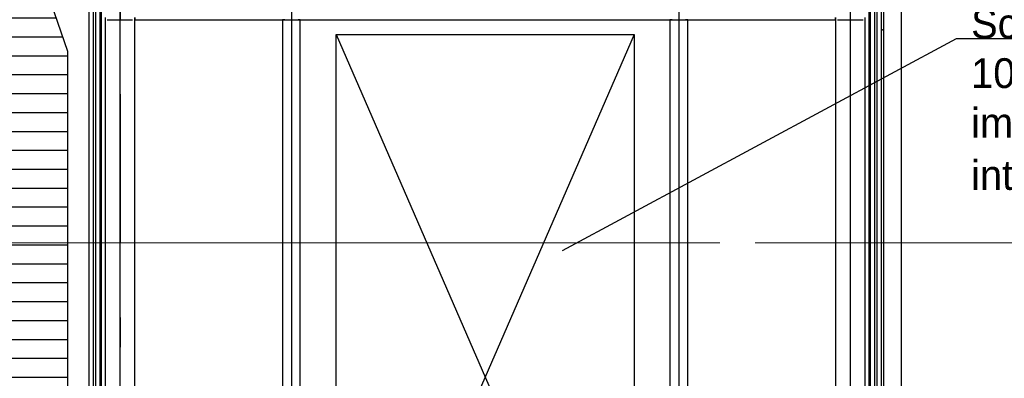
# Model space of a CAD drawing. Extents: x -805 to 3526, y -961 to 1039.
# Tile 219 of 256: x 983.34 to 986.64, y 38.55 to 39.75. Entities that reach past the tile are written whole.
import ezdxf

# ---------------------------------------------------------------- set-up
doc = ezdxf.new("R2010")
doc.units = 0
doc.linetypes.add('_Ebene_', pattern=[4, 2, -1, 0, -1])
doc.linetypes.add('STRICHPUNKT', pattern=[1, 0.5, -0.25, 0, -0.25])
for name, color, linetype, lineweight in [('A-FLOR-LEVL', 51, 'Continuous', 5), ('EB-2273S-Q-ACHSE', 7, 'STRICHPUNKT', 25), ('TTK-P-Aufzug vorne', 251, 'Continuous', 25)]:
    doc.layers.add(name, color=color, linetype=linetype, lineweight=lineweight)
for name, color, linetype in [('Lichtraumprofil', 9, 'Continuous'), ('TTK-P-Ablage', 162, 'Continuous'), ('TTK-P-Bahnsteig', 12, 'Continuous'), ('TTK-P-QP Block', 162, 'Continuous')]:
    doc.layers.add(name, color=color, linetype=linetype)
doc.styles.get("Standard").update_dxf_attribs({"font": 'arial.ttf'})

# ---------------------------------------------------------------- blocks, each defined once
blk = doc.blocks.new('Schnitt8')
at = {"layer": 'A-FLOR-LEVL', "linetype": '_Ebene_'}
blk.add_line((-5.1548, 6.4047), (27.9138, 6.4047), dxfattribs=at)
at = {"layer": 'A-FLOR-LEVL', "linetype": '_Ebene_', "lineweight": 9}
blk.add_line((27.6647, 6.4047), (-5.1548, 6.4047), dxfattribs=at)
blk = doc.blocks.new('2481114')
at = {"layer": 'EB-2273S-Q-ACHSE'}
blk.add_line((2.6768, -8.4329), (2.6768, 5.458), dxfattribs=at)

msp = doc.modelspace()

# ---------------------------------------------------------------- hatches: boundary and pattern name
at = {"layer": 'Lichtraumprofil', "transparency": 33554559}
h = msp.add_hatch(dxfattribs=at)
h.set_pattern_fill('ANSI31', color=251, scale=0.02, angle=315)
h.set_pattern_definition([(0, (838.94873, 123.38515), (1e-17, 0.0635), [])])
h.paths.add_polyline_path([(983.1992, 40.5101), (983.4992, 39.6429), (983.4992, 36.9729), (983.1992, 36.9729)])

# ---------------------------------------------------------------- linework, layer by layer
at = {"layer": 'Lichtraumprofil', "color": 251, "flags": 128}
msp.add_lwpolyline([(983.1992, 40.5101), (983.1992, 36.9729), (983.4992, 36.9729), (983.4992, 39.6429), (983.1992, 40.5101)], dxfattribs=at)
at = {"layer": 'TTK-P-Aufzug vorne', "color": 251, "ltscale": 20}
for p, q in [((983.6742, 41.1198), (983.6742, 37.5498)), ((986.1242, 41.1198), (986.1242, 37.5498)), ((986.2359, 40.8543), (986.2359, 37.6986)), ((986.2959, 37.6986), (986.2959, 40.8543)), ((984.2492, 39.8498), (984.2492, 37.2598)), ((985.5492, 39.8498), (985.5492, 37.2598)), ((983.5702, 39.7755), (983.5702, 38.3243)), ((983.5846, 39.7748), (983.5846, 38.3248)), ((983.5852, 38.3249), (983.5852, 39.7749)), ((983.5852, 38.3249), (983.5852, 39.7749)), ((983.5922, 39.7868), (983.5922, 38.3128)), ((983.6082, 38.3128), (983.6082, 39.7868)), ((983.6114, 39.7748), (983.6114, 38.3248)), ((986.187, 38.3248), (986.187, 39.7748)), ((986.1902, 39.7868), (986.1902, 38.3128)), ((986.2062, 38.3128), (986.2062, 39.7868)), ((986.2132, 39.7749), (986.2132, 38.3249)), ((986.2132, 39.7749), (986.2132, 38.3249)), ((986.2138, 38.3248), (986.2138, 39.7748)), ((986.2282, 38.3243), (986.2282, 39.7755)), ((983.6242, 39.7573), (983.6242, 38.3423)), ((983.6317, 39.7498), (983.7167, 39.7498)), ((983.7242, 38.3423), (983.7242, 39.7573)), ((983.7242, 39.7573), (983.7242, 39.7498)), ((983.7242, 39.7498), (986.0742, 39.7498)), ((984.2192, 39.7498), (984.2192, 39.3498)), ((984.2267, 39.7498), (984.2192, 39.7498)), ((984.2267, 39.7498), (984.2717, 39.7498)), ((984.2792, 39.7498), (984.2717, 39.7498)), ((984.2792, 39.4198), (984.2792, 39.7498)), ((985.5192, 39.7498), (985.5192, 39.4198)), ((985.5267, 39.7498), (985.5192, 39.7498)), ((985.5267, 39.7498), (985.5717, 39.7498)), ((985.5792, 39.7498), (985.5717, 39.7498)), ((985.5792, 39.3498), (985.5792, 39.7498)), ((986.0742, 39.7573), (986.0742, 38.3423)), ((986.0742, 39.7498), (986.0742, 39.7573)), ((986.0817, 39.7498), (986.1667, 39.7498)), ((986.1742, 38.3423), (986.1742, 39.7573)), ((986.2359, 39.735), (986.2359, 39.7326)), ((986.2959, 39.7326), (986.2959, 39.735)), ((984.2792, 37.2598), (984.2792, 39.4198)), ((985.5192, 39.4198), (985.5192, 37.2598)), ((984.2192, 39.3498), (984.2192, 39.2498)), ((985.5792, 39.2498), (985.5792, 39.3498)), ((984.2192, 39.2498), (984.2192, 37.2598)), ((985.5792, 37.2598), (985.5792, 39.2498))]:
    msp.add_line(p, q, dxfattribs=at)
at = {"layer": 'TTK-P-Aufzug vorne', "color": 251}
for p, q in [((984.3992, 39.6998), (985.3992, 37.3998)), ((985.3992, 39.6998), (984.3992, 37.3998))]:
    msp.add_line(p, q, dxfattribs=at)
at = {"layer": 'TTK-P-Aufzug vorne', "color": 251, "ltscale": 20, "flags": 128}
for points in [[(986.2359, 39.715), (986.2353, 39.7151), (986.2336, 39.7151), (986.2319, 39.7152), (986.2302, 39.7153), (986.2285, 39.7154), (986.228, 39.7154)], [(986.2359, 39.7326), (986.2359, 39.7323), (986.2359, 39.7319), (986.2359, 39.7315), (986.2359, 39.731), (986.2359, 39.7304), (986.2359, 39.7297), (986.2359, 39.7289), (986.2359, 39.7281), (986.2359, 39.7272), (986.2359, 39.7263), (986.2359, 39.7252), (986.2359, 39.7241), (986.2359, 39.723), (986.2359, 39.7217), (986.2359, 39.7205), (986.2359, 39.7191), (986.2359, 39.7177), (986.2359, 39.7162), (986.2359, 39.7147), (986.2359, 39.7131), (986.2359, 39.7115), (986.2359, 39.7099), (986.2359, 39.7081), (986.2359, 39.7064), (986.2359, 39.7046), (986.2359, 39.7028), (986.2359, 39.7009), (986.2359, 39.6991), (986.2359, 39.6972), (986.2359, 39.6952), (986.2359, 39.6933), (986.2359, 39.6913), (986.2359, 39.6893), (986.2359, 39.6874), (986.2359, 39.6854), (986.2359, 39.6834), (986.2359, 39.6829)], [(986.2959, 39.6829), (986.2959, 39.6849), (986.2959, 39.6869), (986.2959, 39.6889), (986.2959, 39.6909), (986.2959, 39.6929), (986.2959, 39.6948), (986.2959, 39.6967), (986.2959, 39.6987), (986.2959, 39.7005), (986.2959, 39.7024), (986.2959, 39.7042), (986.2959, 39.706), (986.2959, 39.7078), (986.2959, 39.7095), (986.2959, 39.7112), (986.2959, 39.7128), (986.2959, 39.7144), (986.2959, 39.7159), (986.2959, 39.7174), (986.2959, 39.7188), (986.2959, 39.7202), (986.2959, 39.7215), (986.2959, 39.7227), (986.2959, 39.7239), (986.2959, 39.725), (986.2959, 39.7261), (986.2959, 39.727), (986.2959, 39.7279), (986.2959, 39.7288), (986.2959, 39.7295), (986.2959, 39.7302), (986.2959, 39.7308), (986.2959, 39.7314), (986.2959, 39.7318), (986.2959, 39.7322), (986.2959, 39.7325), (986.2959, 39.7326)]]:
    msp.add_lwpolyline(points, dxfattribs=at)
at = {"layer": 'TTK-P-Aufzug vorne', "color": 251}
msp.add_lwpolyline([(984.3992, 39.6998), (985.3992, 39.6998), (985.3992, 37.3998), (984.3992, 37.3998)], close=True, dxfattribs=at)
at = {"layer": 'TTK-P-Aufzug vorne', "color": 251, "ltscale": 20}
for centre, start_param, end_param in [((986.2659, 39.7395), 3.130542, 3.141593), ((986.2659, 39.7395), 3.141593, 3.152643), ((986.2659, 39.7326), 3.130542, 3.141593)]:
    msp.add_ellipse(centre, major_axis=(0.03, 0), ratio=0.992546, start_param=start_param, end_param=end_param, dxfattribs=at)
at = {"layer": 'TTK-P-Bahnsteig', "color": 251}
msp.add_circle((473.7851, 39.1322), 1000, dxfattribs=at)

# ---------------------------------------------------------------- block references
at = {"layer": 'TTK-P-Ablage', "color": 251}
msp.add_blockref('Schnitt8', (972.4407, 32.5953), dxfattribs=at)
at = {"layer": 'TTK-P-QP Block', "color": 251}
msp.add_blockref('2481114', (980.9992, 36.4329), dxfattribs=at)

# ---------------------------------------------------------------- next in the draw order: texts
at = {"layer": 'TTK-P-Aufzug vorne', "color": 251, "insert": (986.5293, 39.787), "char_height": 0.07, "width": 2.110116, "attachment_point": 1, "rotation": 360, "bg_fill": 3, "box_fill_scale": 1.5, "bg_fill_color": 256, "bg_fill_true_color": 13158600, "bg_fill_transparency": 0}
msp.add_mtext('\\A1;{\\fAKG DIN 6776|b0|i0|c0|p2;\\H1.42857x;Schaltschrank\\P1000/300/2300 mm\\Pim Schachtgerüst\\Pintegriert\\H0.7x; \\H0.7x;\\S1)^ ;}', dxfattribs=at)

# ---------------------------------------------------------------- next in the draw order: linework, layer by layer
at = {"layer": 'TTK-P-Aufzug vorne', "color": 251, "linetype": 'ByBlock', "lineweight": -2}
msp.add_line((986.48, 39.687), (986.5292, 39.687), dxfattribs=at)
for points in [[(985.1584, 38.975), (986.48, 39.687)], [(986.5292, 39.687), (987.6393, 39.687)]]:
    msp.add_lwpolyline(points, dxfattribs=at)

doc.saveas('drawing.dxf')
